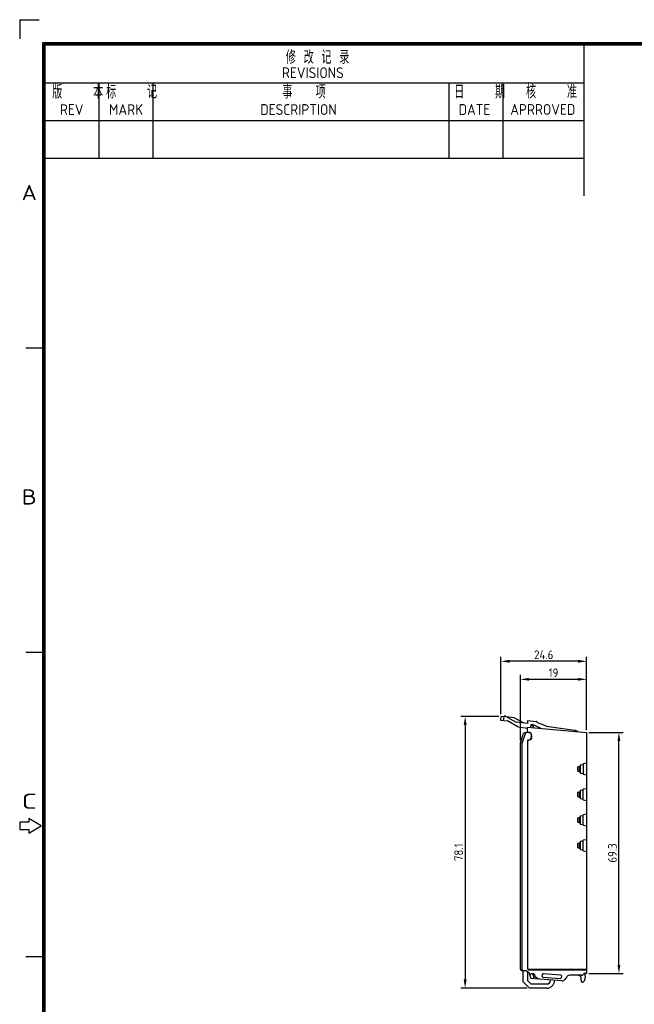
# Model space of a CAD drawing. Extents: x 23 to 2175, y 26 to 490.
# Tile 40 of 55: x 1514 to 1690, y 207 to 490. Entities that reach past the tile are written whole.
import ezdxf
from ezdxf.enums import TextEntityAlignment as Align

# ---------------------------------------------------------------- set-up
doc = ezdxf.new("R2010")
doc.units = 0
doc.header["$LTSCALE"] = 23.1
doc.header["$MEASUREMENT"] = 0
doc.linetypes.add('CENTER2', pattern=[28.575, 19.05, -3.175, 3.175, -3.175])
doc.layers.get('0').update_dxf_attribs({"linetype": 'CONTINUOUS', "lineweight": 25})
doc.layers.get('Defpoints').update_dxf_attribs({"linetype": 'CONTINUOUS', "lineweight": 9})
doc.layers.add('outline', color=7, linetype='CONTINUOUS', lineweight=25)
doc.layers.add('图层3', color=1, linetype='CENTER2', lineweight=9)
doc.styles.get("Standard").update_dxf_attribs({"font": 'isocp3.shx', "bigfont": 'gbcbig.shx'})
doc.dimstyles.new('ISO-25', dxfattribs={"dimtxt": 2.5, "dimasz": 2.5, "dimexe": 1.25, "dimexo": 0.625, "dimtad": 1, "dimdec": 1, "dimdsep": 46, "dimtxsty": 'STANDARD', "dimcen": 2.5, "dimclrd": 1, "dimclre": 1, "dimadec": 0, "dimazin": 0, "dimtfac": 1, "dimtdec": 1, "dimtmove": 0, "dimatfit": 3, "dimfxl": 1, "dimarcsym": 0})

# ---------------------------------------------------------------- blocks, each defined once
blk = doc.blocks.new('A3')
at = {"color": 7}
for p, q in [((4.24, 4.24), (4.24, 295.1)), ((4.24, 295.1), (422.79, 295.1)), ((4.47, 4.47), (4.47, 294.88)), ((4.47, 294.88), (422.57, 294.88)), ((4.69, 4.69), (4.69, 294.65)), ((4.69, 294.65), (422.34, 294.65)), ((104.69, 266.65), (104.69, 294.65)), ((4.69, 287.65), (104.69, 287.65)), ((14.69, 273.65), (14.69, 287.65)), ((24.69, 273.65), (24.69, 287.65)), ((79.69, 273.65), (79.69, 287.65)), ((89.69, 273.65), (89.69, 287.65)), ((4.69, 280.65), (104.69, 280.65)), ((4.69, 273.65), (104.69, 273.65)), ((4.47, 238.38), (1.08, 238.38)), ((4.47, 181.88), (1.08, 181.88)), ((-0.05, 150.35), (-0.05, 149)), ((1.64, 150.35), (-0.05, 150.35)), ((1.64, 151.03), (1.64, 150.35)), ((3.9, 149.67), (1.64, 151.03)), ((-0.05, 149), (1.64, 149)), ((1.64, 148.32), (3.9, 149.67)), ((1.64, 149), (1.64, 148.32)), ((4.47, 125.38), (1.08, 125.38))]:
    blk.add_line(p, q, dxfattribs=at)
at = {"layer": 'outline'}
for q in [(0, 295.81), (3.54, 299.35)]:
    blk.add_line((0, 299.35), q, dxfattribs=at)
at = {"color": 7}
for s, width, p, p2 in [('A', 1.333333, (0.3, 265.84), (3.13, 265.84)), ('B', 1.538462, (0.3, 209.34), (3.13, 209.34)), ('C', 1.818182, (0.3, 152.84), (3.13, 152.84))]:
    blk.add_text(s, height=2.82, dxfattribs=dict(at, width=width)).set_placement(p, p2, align=Align.FIT)
at = {"layer": 'outline'}
for s, height, p in [('修 改 记 录', 2.5, (49.34, 291.14)), ('REVISIONS', 2, (48.61, 288.5)), ('版    本', 2.5, (5.98, 284.71)), ('标    记', 2.5, (15.98, 284.71)), ('事   项', 2.5, (48.69, 284.71)), ('日    期', 2.5, (80.59, 284.71)), ('核    准', 2.5, (93.92, 284.72)), ('REV', 2, (7.4, 281.67)), ('MARK', 2, (16.52, 281.67)), ('DESCRIPTION', 2, (44.61, 281.67)), ('DATE', 2, (81.43, 281.67)), ('APRROVED', 2, (91, 281.68))]:
    blk.add_text(s, height=height, dxfattribs=at).set_placement(p)
for tag, p in [('XXXE', (314.78, 30.61)), ('XXXC', (347.81, 30.61)), ('XXXA', (398.56, 30.61)), ('XXXG', (272.29, 23.61)), ('XXXF', (314.78, 23.61)), ('XXXD', (347.81, 23.61)), ('XXXB', (398.56, 23.61)), ('XXXK', (288.54, 22.59)), ('XXXM', (275.67, 6.73))]:
    blk.add_attdef(tag, text='', height=2.5, dxfattribs=at).set_placement(p, align=Align.CENTER)
blk.add_attdef('XXXJ', text='', height=2.5, dxfattribs=at).set_placement((277.85, 17.63), align=Align.MIDDLE_RIGHT)
blk = doc.blocks.new('*D586')
at = {"layer": 'Defpoints', "color": 0, "transparency": 16777216}
for p in [(1652.01, 305.56), (1652.01, 289.73), (1676.6, 285.13)]:
    blk.add_point(p, dxfattribs=at)
at = {"layer": '图层3', "color": 1, "lineweight": -2, "transparency": 16777216}
for p, q in [((1652.01, 290.36), (1652.01, 306.81)), ((1676.6, 285.76), (1676.6, 306.81)), ((1674.1, 305.56), (1654.51, 305.56))]:
    blk.add_line(p, q, dxfattribs=at)
at = {"layer": '图层3', "color": 1, "transparency": 16777216}
for points in [[(1654.51, 305.98), (1654.51, 305.14), (1652.01, 305.56)], [(1674.1, 305.98), (1674.1, 305.14), (1676.6, 305.56)]]:
    blk.add_solid(points, dxfattribs=at)
at = {"layer": '图层3', "color": 0, "transparency": 16777216, "insert": (1664.3, 307.43), "char_height": 2.5, "attachment_point": 5}
blk.add_mtext('24.6', dxfattribs=at)
blk = doc.blocks.new('*D587')
at = {"layer": 'Defpoints', "color": 0, "transparency": 16777216}
for p in [(1657.6, 300.37), (1676.6, 285.13), (1657.6, 282.13)]:
    blk.add_point(p, dxfattribs=at)
at = {"layer": '图层3', "color": 1, "lineweight": -2, "transparency": 16777216}
for p, q in [((1657.6, 282.76), (1657.6, 301.62)), ((1674.1, 300.37), (1660.1, 300.37)), ((1676.6, 285.76), (1676.6, 301.62))]:
    blk.add_line(p, q, dxfattribs=at)
at = {"layer": '图层3', "color": 1, "transparency": 16777216}
for points in [[(1660.1, 300.79), (1660.1, 299.96), (1657.6, 300.37)], [(1674.1, 300.79), (1674.1, 299.96), (1676.6, 300.37)]]:
    blk.add_solid(points, dxfattribs=at)
at = {"layer": '图层3', "color": 0, "transparency": 16777216, "insert": (1667.1, 302.25), "char_height": 2.5, "attachment_point": 5}
blk.add_mtext('19', dxfattribs=at)
blk = doc.blocks.new('*D588')
at = {"layer": 'Defpoints', "color": 0, "transparency": 16777216}
for p in [(1652.01, 289.73), (1641.71, 211.61), (1660.2, 211.61)]:
    blk.add_point(p, dxfattribs=at)
at = {"layer": '图层3', "color": 1, "lineweight": -2, "transparency": 16777216}
for p, q in [((1651.38, 289.73), (1640.46, 289.73)), ((1641.71, 287.23), (1641.71, 214.11)), ((1659.57, 211.61), (1640.46, 211.61))]:
    blk.add_line(p, q, dxfattribs=at)
at = {"layer": '图层3', "color": 1, "transparency": 16777216}
for points in [[(1641.3, 287.23), (1642.13, 287.23), (1641.71, 289.73)], [(1641.3, 214.11), (1642.13, 214.11), (1641.71, 211.61)]]:
    blk.add_solid(points, dxfattribs=at)
at = {"layer": '图层3', "color": 0, "transparency": 16777216, "insert": (1639.84, 250.67), "char_height": 2.5, "attachment_point": 5, "rotation": 90}
blk.add_mtext('78.1', dxfattribs=at)
blk = doc.blocks.new('*D589')
at = {"layer": 'Defpoints', "color": 0, "transparency": 16777216}
for p in [(1676.6, 285.13), (1685.89, 285.13), (1676.6, 215.81)]:
    blk.add_point(p, dxfattribs=at)
at = {"layer": '图层3', "color": 1, "lineweight": -2, "transparency": 16777216}
for p, q in [((1677.22, 285.13), (1687.14, 285.13)), ((1685.89, 218.31), (1685.89, 282.63)), ((1677.22, 215.81), (1687.14, 215.81))]:
    blk.add_line(p, q, dxfattribs=at)
at = {"layer": '图层3', "color": 1, "transparency": 16777216}
for points in [[(1685.48, 282.63), (1686.31, 282.63), (1685.89, 285.13)], [(1685.48, 218.31), (1686.31, 218.31), (1685.89, 215.81)]]:
    blk.add_solid(points, dxfattribs=at)
at = {"layer": '图层3', "color": 0, "transparency": 16777216, "insert": (1684.02, 250.47), "char_height": 2.5, "attachment_point": 5, "rotation": 90}
blk.add_mtext('69.3', dxfattribs=at)

msp = doc.modelspace()

# ---------------------------------------------------------------- linework, layer by layer
at = {"color": 7, "linetype": 'Continuous'}
for p, q in [((1652.01, 289.73), (1651.88, 288.64)), ((1651.88, 288.64), (1653.86, 288.4)), ((1652.95, 289.62), (1652.01, 289.73)), ((1652.8, 289.63), (1652.67, 288.54)), ((1655.78, 289.27), (1653.45, 289.55)), ((1653.75, 289.52), (1656.39, 288.09)), ((1658.43, 287.84), (1655.78, 289.27)), ((1656.88, 286.72), (1653.86, 288.4)), ((1659.72, 287.68), (1656.39, 288.09)), ((1656.88, 286.72), (1659.6, 286.38)), ((1659.6, 285.17), (1659.6, 286.62)), ((1659.6, 286.62), (1676.6, 285.13)), ((1659.72, 287.68), (1659.72, 288.57)), ((1659.72, 288.57), (1662.1, 288.29)), ((1660.58, 286.53), (1660.69, 287.41)), ((1660.69, 287.41), (1661.09, 287.36)), ((1660.77, 287.2), (1660.96, 287.17)), ((1663.35, 286.29), (1661.09, 287.36)), ((1661.23, 286.84), (1661.18, 286.48)), ((1662.36, 287.92), (1664.02, 287.41)), ((1664.02, 287.41), (1665.08, 286.92)), ((1665.08, 286.92), (1673.17, 285.77)), ((1657.6, 282.13), (1658.48, 284.79)), ((1658.1, 282.05), (1659.12, 285.13)), ((1658.96, 285.13), (1659.45, 285.13)), ((1660.02, 285.08), (1659.44, 285.13)), ((1659.6, 285.17), (1660.07, 285.13)), ((1660.03, 285.08), (1660.33, 285.05)), ((1660.75, 284.29), (1660.75, 283.42)), ((1660.8, 283.68), (1660.8, 284.33)), ((1676.6, 285.13), (1676.6, 216.94)), ((1657.6, 217.11), (1657.6, 282.13)), ((1658.1, 282.05), (1657.6, 282.13)), ((1658.1, 216.61), (1658.1, 282.05)), ((1659.6, 282.93), (1659.6, 217.33)), ((1659.95, 282.93), (1659.6, 282.93)), ((1659.6, 282.88), (1660, 282.88)), ((1673.95, 275.12), (1673.95, 274.05)), ((1674.63, 275.38), (1674.08, 275.14)), ((1674.55, 273.82), (1674.55, 275.35)), ((1674.75, 275.74), (1674.75, 273.43)), ((1675, 275.74), (1674.75, 275.74)), ((1675.6, 275.83), (1675, 275.74)), ((1676.6, 276.27), (1675.6, 276.09)), ((1675.6, 276.09), (1675.6, 273.07)), ((1674.08, 274.02), (1674.64, 273.78)), ((1674.75, 273.43), (1675, 273.43)), ((1675, 273.43), (1675.6, 273.34)), ((1675.6, 273.07), (1676.6, 272.9)), ((1676.6, 268.94), (1675.6, 268.76)), ((1673.95, 267.79), (1673.95, 266.72)), ((1674.63, 268.05), (1674.08, 267.81)), ((1674.08, 266.69), (1674.64, 266.45)), ((1674.55, 266.49), (1674.55, 268.02)), ((1674.75, 268.41), (1674.75, 266.1)), ((1675, 268.41), (1674.75, 268.41)), ((1674.75, 266.1), (1675, 266.1)), ((1675.6, 268.5), (1675, 268.41)), ((1675, 266.1), (1675.6, 266.01)), ((1675.6, 265.74), (1675.6, 268.76)), ((1675.6, 265.74), (1676.6, 265.57)), ((1673.95, 260.46), (1673.95, 259.39)), ((1674.63, 260.72), (1674.08, 260.48)), ((1674.55, 259.16), (1674.55, 260.69)), ((1674.75, 261.08), (1674.75, 258.77)), ((1675, 261.08), (1674.75, 261.08)), ((1675.6, 261.17), (1675, 261.08)), ((1676.6, 261.61), (1675.6, 261.43)), ((1675.6, 258.41), (1675.6, 261.43)), ((1674.08, 259.36), (1674.64, 259.12)), ((1674.75, 258.77), (1675, 258.77)), ((1675, 258.77), (1675.6, 258.68)), ((1675.6, 258.41), (1676.6, 258.24)), ((1673.95, 253.13), (1673.95, 252.06)), ((1674.63, 253.39), (1674.08, 253.15)), ((1674.08, 252.03), (1674.64, 251.79)), ((1674.55, 251.83), (1674.55, 253.36)), ((1675, 253.75), (1674.75, 253.75)), ((1674.75, 253.75), (1674.75, 251.44)), ((1675.6, 253.84), (1675, 253.75)), ((1676.6, 254.28), (1675.6, 254.1)), ((1675.6, 251.08), (1675.6, 254.1)), ((1674.75, 251.44), (1675, 251.44)), ((1675, 251.44), (1675.6, 251.35)), ((1675.6, 251.08), (1676.6, 250.91)), ((1659.1, 216.61), (1658.1, 216.61)), ((1658.4, 213.41), (1658.4, 216.61)), ((1660.19, 215.9), (1659.1, 216.61)), ((1659.6, 216.28), (1659.6, 213.81)), ((1676.6, 216.94), (1660, 216.94)), ((1660.1, 216.87), (1676.6, 216.87)), ((1660.17, 215.68), (1660.62, 214.41)), ((1660.6, 216.94), (1660.6, 216.87)), ((1661.02, 215.78), (1661.54, 214.33)), ((1663.86, 215.04), (1663.91, 215.56)), ((1669.21, 215.33), (1664.13, 215.74)), ((1669.39, 215.11), (1669.34, 214.59)), ((1675.2, 215.31), (1671.72, 215.31)), ((1675.15, 216.94), (1675.15, 216.87)), ((1675.8, 216.87), (1675.8, 216.94)), ((1676.6, 215.81), (1675.94, 215.81)), ((1676.04, 215.81), (1676.18, 215.31)), ((1676.6, 216.87), (1676.6, 215.81)), ((1658.4, 213.41), (1660.2, 211.61)), ((1660.6, 212.81), (1659.6, 213.81)), ((1660.6, 212.81), (1665.2, 212.81)), ((1669.47, 213.69), (1660.62, 214.41)), ((1662.78, 214.23), (1661.81, 214.86)), ((1664.05, 214.82), (1669.13, 214.41)), ((1666.2, 213.81), (1666.2, 213.96)), ((1667.4, 213.86), (1667.4, 213.81)), ((1670.9, 214.88), (1670.38, 214.12)), ((1665.2, 211.61), (1660.2, 211.61))]:
    msp.add_line(p, q, dxfattribs=at)
for centre, radius, start, end in [((1653.2, 289.59), 0.25, 353, 173), ((1660.73, 286.9), 0.3, 83, 102.4712), ((1660.93, 286.87), 0.3, 353, 83), ((1662.07, 287.99), 0.3, 346.7651, 83.2795), ((1658.96, 284.63), 0.5, 90, 161.5651), ((1659.95, 283.73), 0.8, 270, 0), ((1660, 283.68), 0.8, 270, 0), ((1659.95, 284.29), 0.8, 0, 84.2005), ((1660, 284.33), 0.8, 0, 84.8154), ((1672.4, 282.66), 3.2, 57.7815, 76), ((1658.1, 217.11), 0.5, 180, 270), ((1660, 217.34), 0.4, 180.0459, 269.9987), ((1660.4, 215.77), 0.25, 147.1871, 296.1428), ((1661.07, 215.02), 0.762, 347.63, 136.8102), ((1664.11, 215.54), 0.2, 85.3941, 174.5726), ((1669.19, 215.13), 0.2, 354.5726, 85.3941), ((1671.72, 214.31), 1, 90, 145.5646), ((1674.1, 214.31), 1, 338.5212, 90), ((1675.2, 215.81), 0.5, 270, 337.9757), ((1675.94, 215.51), 0.3, 90, 157.9757), ((1674.27, 214.71), 2, 322.1067, 17.6543), ((1664.06, 215.02), 0.2, 174.5726, 265.3941), ((1665.2, 213.81), 2.2, 270, 0), ((1665.2, 213.81), 1, 270, 0), ((1669.14, 214.61), 0.2, 265.3941, 354.5726), ((1669.55, 214.69), 1, 265.3941, 325.5646), ((1675.47, 213.77), 0.478, 158.5212, 322.1067)]:
    msp.add_arc(centre, radius, start, end, dxfattribs=at)
for points, knots in [([(1674.08, 275.14), (1674.05, 275.13), (1674.01, 275.12), (1673.97, 275.12), (1673.95, 275.12)], [0, 0, 0, 0, 0.519679, 1, 1, 1, 1]), ([(1674.75, 275.54), (1674.75, 275.54), (1674.75, 275.5), (1674.72, 275.44), (1674.67, 275.4), (1674.64, 275.39), (1674.63, 275.38)], [0, 0, 0, 0, 0.072148, 0.481148, 0.890147, 1, 1, 1, 1]), ([(1673.95, 274.05), (1673.96, 274.05), (1673.99, 274.05), (1674.03, 274.04), (1674.07, 274.03), (1674.08, 274.02)], [0, 0, 0, 0, 0.205777, 0.842856, 1, 1, 1, 1]), ([(1674.64, 273.78), (1674.65, 273.78), (1674.69, 273.76), (1674.73, 273.7), (1674.75, 273.65), (1674.75, 273.62)], [0, 0, 0, 0, 0.291518, 0.679502, 1, 1, 1, 1]), ([(1674.08, 267.81), (1674.05, 267.8), (1674.01, 267.79), (1673.97, 267.79), (1673.95, 267.79)], [0, 0, 0, 0, 0.519679, 1, 1, 1, 1]), ([(1673.95, 266.72), (1673.96, 266.72), (1673.99, 266.72), (1674.03, 266.71), (1674.07, 266.7), (1674.08, 266.69)], [0, 0, 0, 0, 0.205777, 0.842856, 1, 1, 1, 1]), ([(1674.75, 268.21), (1674.75, 268.21), (1674.75, 268.17), (1674.72, 268.11), (1674.67, 268.07), (1674.64, 268.06), (1674.63, 268.05)], [0, 0, 0, 0, 0.072148, 0.481148, 0.890147, 1, 1, 1, 1]), ([(1674.64, 266.45), (1674.65, 266.45), (1674.69, 266.43), (1674.73, 266.37), (1674.75, 266.32), (1674.75, 266.29)], [0, 0, 0, 0, 0.291518, 0.679502, 1, 1, 1, 1]), ([(1674.08, 260.48), (1674.05, 260.47), (1674.01, 260.46), (1673.97, 260.46), (1673.95, 260.46)], [0, 0, 0, 0, 0.519679, 1, 1, 1, 1]), ([(1674.75, 260.88), (1674.75, 260.88), (1674.75, 260.84), (1674.72, 260.78), (1674.67, 260.74), (1674.64, 260.73), (1674.63, 260.72)], [0, 0, 0, 0, 0.072148, 0.481148, 0.890147, 1, 1, 1, 1]), ([(1673.95, 259.39), (1673.96, 259.39), (1673.99, 259.39), (1674.03, 259.38), (1674.07, 259.37), (1674.08, 259.36)], [0, 0, 0, 0, 0.205777, 0.842856, 1, 1, 1, 1]), ([(1674.64, 259.12), (1674.65, 259.12), (1674.69, 259.1), (1674.73, 259.04), (1674.75, 258.99), (1674.75, 258.96)], [0, 0, 0, 0, 0.291518, 0.679502, 1, 1, 1, 1]), ([(1674.08, 253.15), (1674.05, 253.14), (1674.01, 253.13), (1673.97, 253.13), (1673.95, 253.13)], [0, 0, 0, 0, 0.519679, 1, 1, 1, 1]), ([(1673.95, 252.06), (1673.96, 252.06), (1673.99, 252.06), (1674.03, 252.05), (1674.07, 252.04), (1674.08, 252.03)], [0, 0, 0, 0, 0.205777, 0.842856, 1, 1, 1, 1]), ([(1674.75, 253.55), (1674.75, 253.55), (1674.75, 253.51), (1674.72, 253.45), (1674.67, 253.41), (1674.64, 253.4), (1674.63, 253.39)], [0, 0, 0, 0, 0.072148, 0.481148, 0.890147, 1, 1, 1, 1]), ([(1674.64, 251.79), (1674.65, 251.79), (1674.69, 251.77), (1674.73, 251.71), (1674.75, 251.66), (1674.75, 251.63)], [0, 0, 0, 0, 0.291518, 0.679502, 1, 1, 1, 1]), ([(1659.63, 217.16), (1659.63, 217.16), (1659.67, 217.09), (1659.75, 216.98), (1659.85, 216.93), (1659.89, 216.91)], [0, 0, 0, 0, 0.032308, 0.556875, 1, 1, 1, 1]), ([(1659.89, 216.91), (1659.9, 216.91), (1659.93, 216.89), (1659.96, 216.88), (1659.99, 216.88)], [0, 0, 0, 0, 0.241515, 1, 1, 1, 1]), ([(1659.99, 216.88), (1660.01, 216.88), (1660.05, 216.87), (1660.08, 216.87), (1660.1, 216.87)], [0, 0, 0, 0, 0.617216, 1, 1, 1, 1])]:
    msp.add_open_spline(points, degree=3, knots=knots, dxfattribs=at)
msp.add_open_spline([(1659.6, 217.33), (1659.6, 217.27), (1659.61, 217.21), (1659.63, 217.16)], degree=3, dxfattribs=at)

# ---------------------------------------------------------------- block references
at = {"layer": 'outline', "xscale": 1.548034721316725, "yscale": 1.548034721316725, "zscale": 1.548034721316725}
msp.add_blockref('A3', (1513.8, 26.55), dxfattribs=at)

# ---------------------------------------------------------------- dimensions: what is measured, and where the dimension line sits
at = {"layer": '图层3', "color": 0}
for base, p2, picture, middle in [((1652.01, 305.56), (1652.01, 289.73), '*D586', (1664.3, 307.43)), ((1657.6, 300.37), (1657.6, 282.13), '*D587', (1667.1, 302.25))]:
    dim = msp.add_linear_dim(base=base, p1=(1676.6, 285.13), p2=p2, dimstyle='ISO-25', override={"dimfxl": 0.66}, dxfattribs=at)
    dim.commit()
    dim.dimension.update_dxf_attribs({"geometry": picture, "text_midpoint": middle})
for base, p1, p2, picture, middle in [((1641.71, 211.61), (1652.01, 289.73), (1660.2, 211.61), '*D588', (1639.84, 250.67)), ((1685.89, 285.13), (1676.6, 215.81), (1676.6, 285.13), '*D589', (1684.02, 250.47))]:
    dim = msp.add_linear_dim(base=base, p1=p1, p2=p2, angle=90, dimstyle='ISO-25', override={"dimfxl": 0.66}, dxfattribs=at)
    dim.commit()
    dim.dimension.update_dxf_attribs({"geometry": picture, "text_midpoint": middle})

doc.saveas('drawing.dxf')
